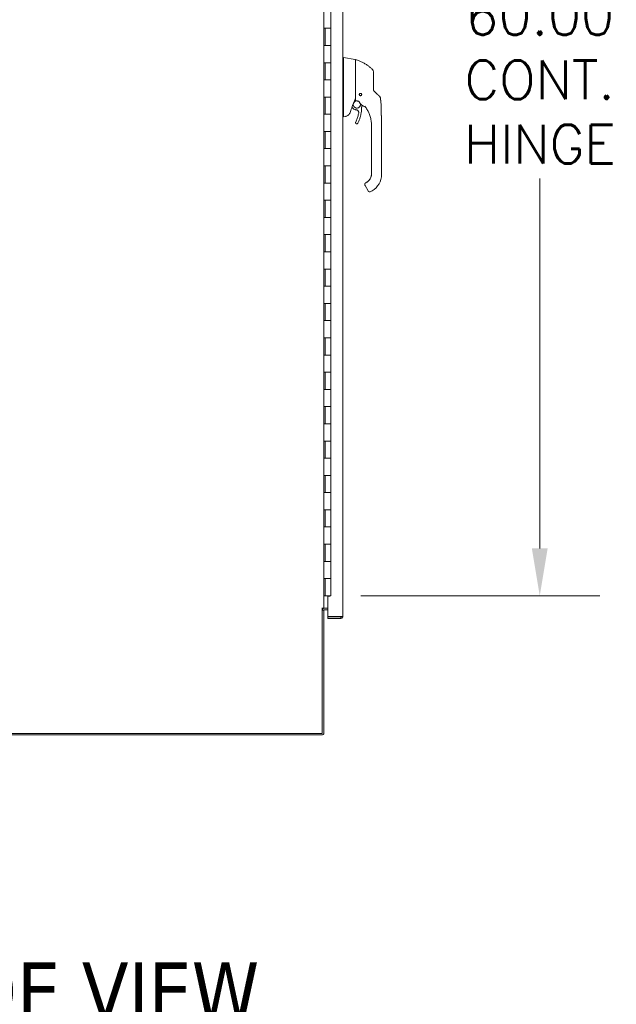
# Model space of a CAD drawing. Header units: inches. Extents: x 4 to 472, y 10 to 298.
# Tile 3 of 50: x 38 to 73, y 125 to 182. Entities that reach past the tile are written whole.
import ezdxf

# ---------------------------------------------------------------- set-up
doc = ezdxf.new("R2010")
doc.units = ezdxf.units.IN
doc.header["$LTSCALE"] = 28
doc.header["$MEASUREMENT"] = 0
for name, color, linetype, lineweight in [('Dimension (ANSI)', 7, 'Continuous', 5), ('Symbol (ANSI)', 7, 'Continuous', 5), ('Visible (ANSI)', 7, 'Continuous', 5)]:
    doc.layers.add(name, color=color, linetype=linetype, lineweight=lineweight)
doc.styles.add('ROMANS', font='romans.shx')
doc.styles.add('Text Style168', font='tahoma.ttf')
doc.dimstyles.new('Default (ANSI)', dxfattribs={"dimscale": 28, "dimtxt": 0.08, "dimasz": 0.098425, "dimexe": 0.125, "dimexo": 0.0625, "dimgap": 0.031496, "dimtad": 0, "dimtih": 1, "dimtoh": 1, "dimrnd": 1e-08, "dimzin": 0, "dimdsep": 46, "dimtxsty": 'ROMANS', "dimcen": 0.09, "dimdle": 0.393701, "dimclrd": 256, "dimclre": 256, "dimclrt": 256, "dimadec": 0, "dimazin": 0, "dimtfac": 1.25, "dimtofl": 0, "dimtmove": 0, "dimatfit": 3, "dimfxl": 0, "dimtolj": 1, "dimtzin": 0, "dimlwd": -1, "dimlwe": -1, "dimarcsym": 0})

# ---------------------------------------------------------------- blocks, each defined once
blk = doc.blocks.new('*D30')
at = {"layer": 'Defpoints', "color": 0}
for p in [(56.392, 208.57), (56.392, 148.57), (68.541, 148.57)]:
    blk.add_point(p, dxfattribs=at)
at = {"layer": 'Dimension (ANSI)'}
for p, q in [((58.142, 208.57), (72.041, 208.57)), ((68.541, 205.814), (68.541, 184.305)), ((68.541, 151.326), (68.541, 172.835)), ((58.142, 148.57), (72.041, 148.57))]:
    blk.add_line(p, q, dxfattribs=at)
for points in [[(68.081, 205.814), (69, 205.814), (68.541, 208.57)], [(68.081, 151.326), (69, 151.326), (68.541, 148.57)]]:
    blk.add_solid(points, dxfattribs=at)
at = {"layer": 'Dimension (ANSI)', "insert": (68.541, 178.57), "char_height": 2.24, "attachment_point": 5, "style": 'ROMANS'}
blk.add_mtext('\\A1;60.00\\PCONT.\\PHINGE', dxfattribs=at)

msp = doc.modelspace()

# ---------------------------------------------------------------- linework, layer by layer
at = {"layer": 'Visible (ANSI)'}
for p, q in [((57.0984, 209.7577), (57.0984, 147.3826)), ((55.9966, 209.2245), (55.9966, 147.8495)), ((56.3917, 181.57), (56.3917, 182.57)), ((55.9994, 180.57), (55.9994, 181.57)), ((55.9994, 181.57), (56.068, 181.57)), ((56.0617, 180.57), (56.0617, 181.57)), ((56.3917, 181.57), (56.068, 181.57)), ((56.068, 181.57), (56.3917, 181.57)), ((56.3917, 180.57), (56.3917, 181.57)), ((56.068, 180.57), (55.9994, 180.57)), ((56.068, 180.57), (56.3917, 180.57)), ((56.3917, 180.57), (56.068, 180.57)), ((56.3917, 179.57), (56.3917, 180.57)), ((57.0984, 179.8756), (57.1428, 179.8756)), ((57.143, 179.8756), (57.1428, 179.8756)), ((57.8105, 179.7579), (57.143, 179.8756)), ((55.9994, 178.57), (55.9994, 179.57)), ((55.9994, 179.57), (56.068, 179.57)), ((56.0617, 178.57), (56.0617, 179.57)), ((56.3917, 179.57), (56.068, 179.57)), ((56.068, 179.57), (56.3917, 179.57)), ((56.3917, 178.57), (56.3917, 179.57)), ((57.8267, 179.398), (57.8267, 179.7385)), ((57.143, 179.1777), (57.143, 178.1137)), ((56.068, 178.57), (55.9994, 178.57)), ((56.068, 178.57), (56.3917, 178.57)), ((56.3917, 178.57), (56.068, 178.57)), ((56.3917, 177.57), (56.3917, 178.57)), ((55.9994, 176.57), (55.9994, 177.57)), ((55.9994, 177.57), (56.068, 177.57)), ((56.0617, 176.57), (56.0617, 177.57)), ((56.3917, 177.57), (56.068, 177.57)), ((56.068, 177.57), (56.3917, 177.57)), ((56.3917, 176.57), (56.3917, 177.57)), ((57.143, 177.8831), (57.143, 176.4787)), ((57.6283, 176.9839), (57.6698, 176.9345)), ((58.2301, 177.228), (58.2301, 177.228)), ((56.068, 176.57), (55.9994, 176.57)), ((56.068, 176.57), (56.3917, 176.57)), ((56.3917, 176.57), (56.068, 176.57)), ((56.3917, 175.57), (56.3917, 176.57)), ((57.0984, 176.4268), (57.142, 176.4268)), ((57.142, 176.4268), (57.143, 176.4268)), ((57.2562, 176.4467), (57.143, 176.4268)), ((57.835, 176.0855), (57.835, 176.0858)), ((58.7568, 175.9068), (58.7568, 175.9667)), ((58.7568, 175.9068), (58.7568, 175.2965)), ((59.3473, 175.0406), (59.3473, 175.9667)), ((55.9994, 174.57), (55.9994, 175.57)), ((55.9994, 175.57), (56.068, 175.57)), ((56.0617, 174.57), (56.0617, 175.57)), ((56.3917, 175.57), (56.068, 175.57)), ((56.068, 175.57), (56.3917, 175.57)), ((56.3917, 174.57), (56.3917, 175.57)), ((58.7568, 175.1981), (58.7568, 175.2965)), ((58.7568, 175.1981), (58.7568, 175.0406)), ((58.7568, 175.0406), (58.7568, 174.5879)), ((59.3473, 175.0406), (59.3473, 173.0721)), ((56.068, 174.57), (55.9994, 174.57)), ((56.068, 174.57), (56.3917, 174.57)), ((56.3917, 174.57), (56.068, 174.57)), ((56.3917, 173.57), (56.3917, 174.57)), ((58.7568, 174.5879), (58.7568, 174.4894)), ((58.7568, 174.4894), (58.7568, 173.8792)), ((55.9994, 172.57), (55.9994, 173.57)), ((55.9994, 173.57), (56.068, 173.57)), ((56.0617, 172.57), (56.0617, 173.57)), ((56.3917, 173.57), (56.068, 173.57)), ((56.068, 173.57), (56.3917, 173.57)), ((56.3917, 172.57), (56.3917, 173.57)), ((58.7568, 173.8792), (58.7568, 173.7808)), ((58.7568, 173.7808), (58.7568, 173.1705)), ((58.7568, 173.1705), (58.7568, 173.0721)), ((56.068, 172.57), (55.9994, 172.57)), ((56.068, 172.57), (56.3917, 172.57)), ((56.3917, 172.57), (56.068, 172.57)), ((56.3917, 171.57), (56.3917, 172.57)), ((58.3736, 172.488), (58.3736, 172.4879)), ((58.3736, 172.4875), (58.3736, 172.4876)), ((58.3736, 172.4872), (58.3736, 172.4872)), ((58.3894, 172.4281), (58.5666, 172.1212)), ((58.5008, 172.6296), (58.4326, 172.5902)), ((58.5162, 172.6381), (58.4327, 172.5899)), ((58.4327, 172.5902), (58.5008, 172.6296)), ((58.5008, 172.6296), (58.4327, 172.5902)), ((58.5008, 172.6289), (58.4327, 172.5895)), ((58.4327, 172.5895), (58.5008, 172.6289)), ((58.4327, 172.5895), (58.5008, 172.6289)), ((58.4327, 172.5902), (58.4327, 172.5902)), ((58.4327, 172.5895), (58.4327, 172.5895)), ((58.5008, 172.6296), (58.5008, 172.6296)), ((58.5008, 172.6289), (58.5008, 172.6289)), ((58.7961, 172.1174), (58.6938, 172.0584)), ((55.9994, 170.57), (55.9994, 171.57)), ((55.9994, 171.57), (56.068, 171.57)), ((56.0617, 170.57), (56.0617, 171.57)), ((56.3917, 171.57), (56.068, 171.57)), ((56.068, 171.57), (56.3917, 171.57)), ((56.3917, 170.57), (56.3917, 171.57)), ((56.068, 170.57), (55.9994, 170.57)), ((56.068, 170.57), (56.3917, 170.57)), ((56.3917, 170.57), (56.068, 170.57)), ((56.3917, 169.57), (56.3917, 170.57)), ((55.9994, 168.57), (55.9994, 169.57)), ((55.9994, 169.57), (56.068, 169.57)), ((56.0617, 168.57), (56.0617, 169.57)), ((56.3917, 169.57), (56.068, 169.57)), ((56.068, 169.57), (56.3917, 169.57)), ((56.3917, 168.57), (56.3917, 169.57)), ((56.068, 168.57), (55.9994, 168.57)), ((56.068, 168.57), (56.3917, 168.57)), ((56.3917, 168.57), (56.068, 168.57)), ((56.3917, 167.57), (56.3917, 168.57)), ((55.9994, 166.57), (55.9994, 167.57)), ((55.9994, 167.57), (56.068, 167.57)), ((56.0617, 166.57), (56.0617, 167.57)), ((56.3917, 167.57), (56.068, 167.57)), ((56.068, 167.57), (56.3917, 167.57)), ((56.3917, 166.57), (56.3917, 167.57)), ((56.068, 166.57), (55.9994, 166.57)), ((56.068, 166.57), (56.3917, 166.57)), ((56.3917, 166.57), (56.068, 166.57)), ((56.3917, 165.57), (56.3917, 166.57)), ((55.9994, 164.57), (55.9994, 165.57)), ((55.9994, 165.57), (56.068, 165.57)), ((56.0617, 164.57), (56.0617, 165.57)), ((56.3917, 165.57), (56.068, 165.57)), ((56.068, 165.57), (56.3917, 165.57)), ((56.3917, 164.57), (56.3917, 165.57)), ((56.068, 164.57), (55.9994, 164.57)), ((56.068, 164.57), (56.3917, 164.57)), ((56.3917, 164.57), (56.068, 164.57)), ((56.3917, 163.57), (56.3917, 164.57)), ((55.9994, 162.57), (55.9994, 163.57)), ((55.9994, 163.57), (56.068, 163.57)), ((56.0617, 162.57), (56.0617, 163.57)), ((56.3917, 163.57), (56.068, 163.57)), ((56.068, 163.57), (56.3917, 163.57)), ((56.3917, 162.57), (56.3917, 163.57)), ((56.068, 162.57), (55.9994, 162.57)), ((56.068, 162.57), (56.3917, 162.57)), ((56.3917, 162.57), (56.068, 162.57)), ((56.3917, 161.57), (56.3917, 162.57)), ((55.9994, 160.57), (55.9994, 161.57)), ((55.9994, 161.57), (56.068, 161.57)), ((56.0617, 160.57), (56.0617, 161.57)), ((56.3917, 161.57), (56.068, 161.57)), ((56.068, 161.57), (56.3917, 161.57)), ((56.3917, 160.57), (56.3917, 161.57)), ((56.068, 160.57), (55.9994, 160.57)), ((56.068, 160.57), (56.3917, 160.57)), ((56.3917, 160.57), (56.068, 160.57)), ((56.3917, 159.57), (56.3917, 160.57)), ((55.9994, 158.57), (55.9994, 159.57)), ((55.9994, 159.57), (56.068, 159.57)), ((56.0617, 158.57), (56.0617, 159.57)), ((56.3917, 159.57), (56.068, 159.57)), ((56.068, 159.57), (56.3917, 159.57)), ((56.3917, 158.57), (56.3917, 159.57)), ((56.068, 158.57), (55.9994, 158.57)), ((56.068, 158.57), (56.3917, 158.57)), ((56.3917, 158.57), (56.068, 158.57)), ((56.3917, 157.57), (56.3917, 158.57)), ((55.9994, 156.57), (55.9994, 157.57)), ((55.9994, 157.57), (56.068, 157.57)), ((56.0617, 156.57), (56.0617, 157.57)), ((56.3917, 157.57), (56.068, 157.57)), ((56.068, 157.57), (56.3917, 157.57)), ((56.3917, 156.57), (56.3917, 157.57)), ((56.068, 156.57), (55.9994, 156.57)), ((56.068, 156.57), (56.3917, 156.57)), ((56.3917, 156.57), (56.068, 156.57)), ((56.3917, 155.57), (56.3917, 156.57)), ((55.9994, 154.57), (55.9994, 155.57)), ((55.9994, 155.57), (56.068, 155.57)), ((56.0617, 154.57), (56.0617, 155.57)), ((56.3917, 155.57), (56.068, 155.57)), ((56.068, 155.57), (56.3917, 155.57)), ((56.3917, 154.57), (56.3917, 155.57)), ((56.068, 154.57), (55.9994, 154.57)), ((56.068, 154.57), (56.3917, 154.57)), ((56.3917, 154.57), (56.068, 154.57)), ((56.3917, 153.57), (56.3917, 154.57)), ((55.9994, 152.57), (55.9994, 153.57)), ((55.9994, 153.57), (56.068, 153.57)), ((56.0617, 152.57), (56.0617, 153.57)), ((56.3917, 153.57), (56.068, 153.57)), ((56.068, 153.57), (56.3917, 153.57)), ((56.3917, 152.57), (56.3917, 153.57)), ((56.068, 152.57), (55.9994, 152.57)), ((56.068, 152.57), (56.3917, 152.57)), ((56.3917, 152.57), (56.068, 152.57)), ((56.3917, 151.57), (56.3917, 152.57)), ((55.9994, 150.57), (55.9994, 151.57)), ((55.9994, 151.57), (56.068, 151.57)), ((56.0617, 150.57), (56.0617, 151.57)), ((56.3917, 151.57), (56.068, 151.57)), ((56.068, 151.57), (56.3917, 151.57)), ((56.3917, 150.57), (56.3917, 151.57)), ((56.068, 150.57), (55.9994, 150.57)), ((56.068, 150.57), (56.3917, 150.57)), ((56.3917, 150.57), (56.068, 150.57)), ((56.3917, 149.57), (56.3917, 150.57)), ((55.9994, 148.57), (55.9994, 149.57)), ((55.9994, 149.57), (56.068, 149.57)), ((56.0617, 148.57), (56.0617, 149.57)), ((56.3917, 149.57), (56.068, 149.57)), ((56.068, 149.57), (56.3917, 149.57)), ((56.3917, 148.57), (56.3917, 149.57)), ((55.9966, 148.57), (55.9994, 148.57)), ((56.0617, 148.57), (55.9994, 148.57)), ((56.3917, 148.57), (56.0617, 148.57)), ((56.3484, 148.5545), (56.2234, 148.5545)), ((56.2234, 147.3624), (56.2234, 148.5545)), ((56.3484, 148.57), (56.3484, 148.5545)), ((55.8714, 147.8495), (55.8716, 147.8495)), ((55.8714, 147.8493), (55.8714, 147.8495)), ((55.9029, 147.8493), (55.8714, 147.8493)), ((55.8716, 147.8495), (55.9966, 147.8495)), ((55.9029, 147.8493), (55.9029, 140.5682)), ((56.0278, 147.8495), (55.9966, 147.8495)), ((56.2234, 147.8495), (56.0278, 147.8495)), ((56.2234, 147.7558), (56.0278, 147.7558)), ((55.9966, 147.7245), (55.9029, 147.7245)), ((55.9966, 140.5994), (55.9966, 147.7245)), ((56.9734, 147.3624), (56.2234, 147.3624)), ((56.9734, 147.3513), (56.2234, 147.3513)), ((56.2234, 147.3513), (56.2234, 147.2576)), ((56.2234, 147.2576), (56.9734, 147.2576)), ((56.9734, 147.3513), (56.9734, 147.2576)), ((55.9029, 140.5682), (19.9653, 140.5682)), ((55.8716, 140.4745), (19.9653, 140.4745))]:
    msp.add_line(p, q, dxfattribs=at)
msp.add_circle((58.122, 177.7174), 0.061, dxfattribs=at)
for centre, radius, start, end in [((57.8071, 179.7385), 0.0197, 0.00006, 80.00001), ((57.8385, 179.7328), 0.0118, 73.0732, 179.99998), ((57.0141, 179.1777), 0.129, 0.01037, 3.51015), ((58.6732, 179.0425), 0.1969, 359.99997, 45.47278), ((58.122, 177.7174), 0.0689, 180.08663, 359.90795), ((58.122, 177.7186), 0.061, 180.56492, 359.43508), ((58.122, 177.7183), 0.061, 180.42604, 359.57396), ((58.122, 177.718), 0.061, 180.2801, 359.7199), ((72.388, 171.4844), 15.748, 159.74434, 160.82859), ((58.0287, 177.2915), 0.0201, 23.66834, 56.81565), ((58.5519, 177.5209), 0.5512, 203.66848, 254.63979), ((58.4005, 176.97), 0.0201, 44.47562, 74.6398), ((58.6545, 172.1266), 0.0787, 210.00002, 300.00002), ((56.0278, 147.7245), 0.1249, 90, 180), ((56.0278, 147.7245), 0.0312, 90, 180), ((55.8716, 140.5994), 0.125, 270, 0)]:
    msp.add_arc(centre, radius, start, end, dxfattribs=at)
for centre, major_axis, ratio, start_param, end_param in [((59.1355, 178.0786), (-0.2377, -0.1397), 0.8326746, 0.1984379, 0.2341508), ((59.0889, 177.4753), (-0.0314, 0.1943), 0.9999984, 4.712389, 5.3634248), ((59.0889, 177.4746), (0.1958, 0.0203), 0.9999934, 0, 0.5297275), ((59.4869, 176.775), (-1.4398, 0.5246), 0.0011887, 0.0004265, 0.0011341), ((58.0404, 177.2864), (0.0081, 0.0184), 0.9571386, 6.2831848, 6.2867931), ((58.358, 177.0237), (0.0155, 0.0128), 0.7633201, 6.2825394, 6.2831869), ((58.5519, 177.5212), (0.5314, -0.1463), 0.9999993, 4.712389, 4.7123951), ((57.9633, 177.5839), (0.4425, -0.5946), 0.000761, 6.2822115, 6.2842075), ((56.6896, 176.4268), (0.4534, 0.0534), 0.1629425, 6.1951839, 6.264012), ((58.2449, 173.0728), (0.5118, 0), 0.9999992, 5.2359878, 6.2831853), ((58.2449, 173.0721), (1.1024, 0), 0.9999992, 5.2359878, 6.2831853), ((58.4576, 172.4675), (-0.0682, -0.0394), 0.0011029, 6.2825485, 6.2831853)]:
    msp.add_ellipse(centre, major_axis=major_axis, ratio=ratio, start_param=start_param, end_param=end_param, dxfattribs=at)
for points, knots in [([(57.1428, 179.8756), (57.14, 179.8756), (57.1379, 179.871), (57.1342, 179.8506), (57.1329, 179.8327), (57.1305, 179.775), (57.13, 179.7299), (57.13, 179.6197), (57.1305, 179.5558), (57.1329, 179.4342), (57.1342, 179.3803), (57.1379, 179.2789), (57.14, 179.2321), (57.1428, 179.1856)], [-2.7434722, -2.7434722, -2.7434722, -2.7434722, -2.3881903, -2.3881903, -1.9605506, -1.9605506, -1.3719512, -1.3719512, -0.783309, -0.783309, -0.3554091, -0.3554091, 0, 0, 0, 0]), ([(57.8267, 179.398), (57.8267, 179.3859), (57.8267, 179.3738), (57.8267, 179.3621), (57.8267, 179.3445), (57.8267, 179.3275), (57.8267, 179.3112), (57.8267, 179.2949), (57.8267, 179.2793), (57.8267, 179.2644), (57.8267, 179.2494), (57.8267, 179.2351), (57.8267, 179.2214), (57.8267, 179.2078), (57.8267, 179.1947), (57.8267, 179.1822), (57.8267, 179.1697), (57.8267, 179.1577), (57.8267, 179.1463), (57.8267, 179.1348), (57.8267, 179.1239), (57.8267, 179.1134), (57.8267, 179.103), (57.8267, 179.093), (57.8267, 179.0835), (57.8267, 179.0739), (57.8267, 179.0649), (57.8267, 179.0562), (57.8267, 179.0475), (57.8267, 179.0393), (57.8267, 179.0315)], [0.73879691, 0.73879691, 0.73879691, 0.73879691, 0.75675676, 0.75675676, 0.75675676, 0.78378378, 0.78378378, 0.78378378, 0.81081081, 0.81081081, 0.81081081, 0.83783784, 0.83783784, 0.83783784, 0.86486486, 0.86486486, 0.86486486, 0.89189189, 0.89189189, 0.89189189, 0.91891892, 0.91891892, 0.91891892, 0.94594595, 0.94594595, 0.94594595, 0.97297297, 0.97297297, 0.97297297, 1, 1, 1, 1]), ([(58.8112, 179.1829), (58.7714, 179.2221), (58.7288, 179.2607), (58.6838, 179.2981), (58.6387, 179.3356), (58.5911, 179.372), (58.541, 179.4072), (58.4908, 179.4424), (58.438, 179.4764), (58.3828, 179.5087), (58.3275, 179.5411), (58.2698, 179.5719), (58.2122, 179.5997), (58.1545, 179.6276), (58.0971, 179.6527), (58.0359, 179.6767), (57.9747, 179.7008), (57.9096, 179.7236), (57.842, 179.7441)], [0, 0, 0, 0, 0.1666667, 0.1666667, 0.1666667, 0.3333333, 0.3333333, 0.3333333, 0.5, 0.5, 0.5, 0.6666667, 0.6666667, 0.6666667, 0.8333333, 0.8333333, 0.8333333, 1, 1, 1, 1]), ([(57.8267, 179.0315), (57.8267, 178.9465), (57.8267, 178.8648), (57.8267, 178.7854), (57.8267, 178.7061), (57.8267, 178.6292), (57.8267, 178.5568), (57.8267, 178.4845), (57.8267, 178.4167), (57.8267, 178.3461), (57.8267, 178.2754), (57.8267, 178.2018), (57.8267, 178.1278)], [0, 0, 0, 0, 0.25, 0.25, 0.25, 0.5, 0.5, 0.5, 0.75, 0.75, 0.75, 1, 1, 1, 1]), ([(58.87, 178.4279), (58.87, 178.4368), (58.87, 178.4462), (58.87, 178.4561), (58.87, 178.4659), (58.87, 178.4763), (58.87, 178.4871), (58.87, 178.4979), (58.87, 178.5092), (58.87, 178.521), (58.87, 178.5328), (58.87, 178.5451), (58.87, 178.5579), (58.87, 178.5707), (58.87, 178.5841), (58.87, 178.598), (58.87, 178.6119), (58.87, 178.6263), (58.87, 178.6413), (58.87, 178.6562), (58.87, 178.6718), (58.87, 178.6879), (58.87, 178.704), (58.87, 178.7208), (58.87, 178.738), (58.87, 178.7552), (58.87, 178.773), (58.87, 178.7911), (58.87, 178.8093), (58.87, 178.828), (58.87, 178.8457), (58.87, 178.8634), (58.87, 178.8802), (58.87, 178.8953), (58.87, 178.9105), (58.87, 178.9239), (58.87, 178.936), (58.87, 178.948), (58.87, 178.9585), (58.87, 178.9678), (58.87, 178.9771), (58.87, 178.9851), (58.87, 178.9922), (58.87, 178.9992), (58.87, 179.0052), (58.87, 179.0104), (58.87, 179.0156), (58.87, 179.0199), (58.87, 179.0236), (58.87, 179.0272), (58.87, 179.0302), (58.87, 179.0326), (58.87, 179.035), (58.87, 179.0368), (58.87, 179.0382), (58.87, 179.0396), (58.87, 179.0406), (58.87, 179.0412), (58.87, 179.0418), (58.87, 179.0421), (58.87, 179.0421)], [0, 0, 0, 0, 0.05, 0.05, 0.05, 0.1, 0.1, 0.1, 0.15, 0.15, 0.15, 0.2, 0.2, 0.2, 0.25, 0.25, 0.25, 0.3, 0.3, 0.3, 0.35, 0.35, 0.35, 0.4, 0.4, 0.4, 0.45, 0.45, 0.45, 0.5, 0.5, 0.5, 0.55, 0.55, 0.55, 0.6, 0.6, 0.6, 0.65, 0.65, 0.65, 0.7, 0.7, 0.7, 0.75, 0.75, 0.75, 0.8, 0.8, 0.8, 0.85, 0.85, 0.85, 0.9, 0.9, 0.9, 0.95, 0.95, 0.95, 1, 1, 1, 1]), ([(57.143, 178.1123), (57.1426, 178.0736), (57.1424, 178.035), (57.1424, 177.9585), (57.1426, 177.9209), (57.143, 177.8844)], [-0.58964336, -0.58964336, -0.58964336, -0.58964336, -0.29484392, -0.29484392, 0, 0, 0, 0]), ([(57.8267, 178.1278), (57.8267, 178.1179), (57.8267, 178.1078), (57.8267, 178.0973), (57.8267, 178.0868), (57.8267, 178.0758), (57.8267, 178.0651), (57.8267, 178.0544), (57.8267, 178.0439), (57.8267, 178.0335), (57.8267, 178.0231), (57.8267, 178.0128), (57.8267, 178.0026), (57.8267, 177.9924), (57.8267, 177.9823), (57.8267, 177.9724), (57.8267, 177.9626), (57.8267, 177.9529), (57.8267, 177.9429), (57.8267, 177.933), (57.8267, 177.9228), (57.8267, 177.9121), (57.8267, 177.9014), (57.8267, 177.8901), (57.8267, 177.8787), (57.8267, 177.8674), (57.8267, 177.8558), (57.8267, 177.8441), (57.8267, 177.8324), (57.8267, 177.8206), (57.8267, 177.8086), (57.8267, 177.7967), (57.8267, 177.7846), (57.8267, 177.7724), (57.8267, 177.7603), (57.8267, 177.7481), (57.8267, 177.7359), (57.8267, 177.7237), (57.8267, 177.7115), (57.8267, 177.6992), (57.8267, 177.6869), (57.8267, 177.6744), (57.8267, 177.6627), (57.8267, 177.6511), (57.8267, 177.6403), (57.8267, 177.6304), (57.8267, 177.6205), (57.8267, 177.6116), (57.8267, 177.6033), (57.8267, 177.595), (57.8267, 177.5873), (57.8267, 177.5801), (57.8267, 177.5728), (57.8267, 177.5659), (57.8267, 177.5593), (57.8267, 177.5526), (57.8267, 177.5461), (57.8267, 177.5397), (57.8267, 177.5333), (57.8267, 177.5271), (57.8267, 177.5209), (57.8267, 177.5147), (57.8267, 177.5086), (57.8267, 177.5025), (57.8267, 177.4964), (57.8267, 177.4904), (57.8267, 177.4844), (57.8267, 177.4784), (57.8267, 177.4726), (57.8267, 177.4673), (57.8267, 177.462), (57.8267, 177.4572), (57.8267, 177.4528), (57.8267, 177.4484), (57.8267, 177.4445), (57.8267, 177.441), (57.8267, 177.4374), (57.8267, 177.4342), (57.8267, 177.4312), (57.8267, 177.4283), (57.8267, 177.4256), (57.8267, 177.4231), (57.8267, 177.4207), (57.8267, 177.4185), (57.8267, 177.4164), (57.8267, 177.4144), (57.8267, 177.4125), (57.8267, 177.4108), (57.8267, 177.409), (57.8267, 177.4074), (57.8267, 177.4058), (57.8267, 177.4043), (57.8267, 177.4028), (57.8267, 177.4014), (57.8267, 177.4), (57.8267, 177.3986), (57.8267, 177.3973), (57.8267, 177.3959), (57.8267, 177.3946), (57.8267, 177.3932), (57.8267, 177.3919), (57.8267, 177.3905), (57.8267, 177.3892), (57.8267, 177.3879), (57.8267, 177.3867), (57.8267, 177.3856), (57.8267, 177.3845), (57.8267, 177.3836), (57.8267, 177.3827), (57.8267, 177.3819), (57.8267, 177.3811), (57.8267, 177.3805), (57.8267, 177.3798), (57.8267, 177.3792), (57.8267, 177.3786), (57.8267, 177.3781), (57.8267, 177.3776), (57.8267, 177.3771), (57.8267, 177.3767), (57.8267, 177.3763), (57.8267, 177.3759), (57.8267, 177.3756), (57.8267, 177.3752), (57.8267, 177.375), (57.8267, 177.3747), (57.8267, 177.3744), (57.8267, 177.3742), (57.8267, 177.3739), (57.8267, 177.3737), (57.8267, 177.3735), (57.8267, 177.3734), (57.8267, 177.3732), (57.8267, 177.373), (57.8267, 177.3729), (57.8267, 177.3728), (57.8267, 177.3727), (57.8267, 177.3726), (57.8267, 177.3725), (57.8267, 177.3724), (57.8267, 177.3723), (57.8267, 177.3722), (57.8267, 177.3722), (57.8267, 177.3721), (57.8267, 177.3721), (57.8267, 177.372), (57.8267, 177.372), (57.8267, 177.372), (57.8267, 177.372), (57.8267, 177.3719), (57.8267, 177.3719), (57.8267, 177.3719)], [0, 0, 0, 0, 0.02, 0.02, 0.02, 0.04, 0.04, 0.04, 0.06, 0.06, 0.06, 0.08, 0.08, 0.08, 0.1, 0.1, 0.1, 0.12, 0.12, 0.12, 0.14, 0.14, 0.14, 0.16, 0.16, 0.16, 0.18, 0.18, 0.18, 0.2, 0.2, 0.2, 0.22, 0.22, 0.22, 0.24, 0.24, 0.24, 0.26, 0.26, 0.26, 0.28, 0.28, 0.28, 0.3, 0.3, 0.3, 0.32, 0.32, 0.32, 0.34, 0.34, 0.34, 0.36, 0.36, 0.36, 0.38, 0.38, 0.38, 0.4, 0.4, 0.4, 0.42, 0.42, 0.42, 0.44, 0.44, 0.44, 0.46, 0.46, 0.46, 0.48, 0.48, 0.48, 0.5, 0.5, 0.5, 0.52, 0.52, 0.52, 0.54, 0.54, 0.54, 0.56, 0.56, 0.56, 0.58, 0.58, 0.58, 0.6, 0.6, 0.6, 0.62, 0.62, 0.62, 0.64, 0.64, 0.64, 0.66, 0.66, 0.66, 0.68, 0.68, 0.68, 0.7, 0.7, 0.7, 0.72, 0.72, 0.72, 0.74, 0.74, 0.74, 0.76, 0.76, 0.76, 0.78, 0.78, 0.78, 0.8, 0.8, 0.8, 0.82, 0.82, 0.82, 0.84, 0.84, 0.84, 0.86, 0.86, 0.86, 0.88, 0.88, 0.88, 0.9, 0.9, 0.9, 0.92, 0.92, 0.92, 0.94, 0.94, 0.94, 0.96, 0.96, 0.96, 0.98, 0.98, 0.98, 1, 1, 1, 1]), ([(58.87, 178.0381), (58.87, 178.0789), (58.87, 178.1205), (58.87, 178.163), (58.87, 178.2055), (58.87, 178.2489), (58.87, 178.293), (58.87, 178.3372), (58.87, 178.3821), (58.87, 178.4279)], [0, 0, 0, 0, 0.33333333, 0.33333333, 0.33333333, 0.66666667, 0.66666667, 0.66666667, 1, 1, 1, 1]), ([(57.826, 178.0402), (57.8254, 178.0421), (57.8245, 178.0438), (57.8231, 178.0454), (57.8217, 178.0469), (57.8199, 178.0483), (57.8178, 178.0497), (57.8156, 178.051), (57.8131, 178.0523), (57.8105, 178.0536)], [0, 0, 0, 0, 0.3333333, 0.3333333, 0.3333333, 0.6666667, 0.6666667, 0.6666667, 1, 1, 1, 1]), ([(57.826, 178.0402), (57.8263, 178.0391), (57.8265, 178.0371), (57.8267, 178.0325), (57.8267, 178.03), (57.8267, 178.0277)], [-0.039762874, -0.039762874, -0.039762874, -0.039762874, -0.019191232, -0.019191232, 0, 0, 0, 0]), ([(58.122, 177.6483), (58.1168, 177.6483), (58.1116, 177.6489), (58.1014, 177.6512), (58.0964, 177.653), (58.0843, 177.6589), (58.0778, 177.6638), (58.066, 177.6761), (58.0612, 177.6836), (58.0554, 177.6983), (58.0538, 177.7053), (58.0528, 177.719), (58.0533, 177.7257), (58.0564, 177.7395), (58.0593, 177.7466), (58.068, 177.7608), (58.0742, 177.7676), (58.0876, 177.7772), (58.094, 177.7805), (58.1077, 177.7849), (58.1148, 177.786), (58.122, 177.786)], [-0.57392807, -0.57392807, -0.57392807, -0.57392807, -0.53381403, -0.53381403, -0.49391427, -0.49391427, -0.43075969, -0.43075969, -0.35976568, -0.35976568, -0.30059841, -0.30059841, -0.24545309, -0.24545309, -0.18315135, -0.18315135, -0.11040726, -0.11040726, -0.05467869, -0.05467869, -0.000001, -0.000001, -0.000001, -0.000001]), ([(58.122, 177.786), (58.1273, 177.786), (58.1326, 177.7854), (58.143, 177.783), (58.1481, 177.7811), (58.1608, 177.7748), (58.1677, 177.7694), (58.1793, 177.7564), (58.1837, 177.749), (58.1894, 177.7336), (58.1908, 177.7259), (58.191, 177.7105), (58.1899, 177.703), (58.1851, 177.6883), (58.1814, 177.6814), (58.1715, 177.6684), (58.1651, 177.6627), (58.1524, 177.655), (58.1466, 177.6525), (58.1345, 177.6492), (58.1283, 177.6483), (58.122, 177.6483)], [-0.56928744, -0.56928744, -0.56928744, -0.56928744, -0.52888577, -0.52888577, -0.48768411, -0.48768411, -0.42024216, -0.42024216, -0.35307171, -0.35307171, -0.29129274, -0.29129274, -0.2304014, -0.2304014, -0.16717789, -0.16717789, -0.09852884, -0.09852884, -0.04859211, -0.04859211, -0.000001, -0.000001, -0.000001, -0.000001]), ([(58.87, 178.0396), (58.87, 178.031), (58.8706, 178.0229), (58.8715, 178.0153), (58.8725, 178.0077), (58.8738, 178.0007), (58.8754, 177.9941), (58.8769, 177.9876), (58.8787, 177.9815), (58.8806, 177.9759), (58.8826, 177.9702), (58.8846, 177.965), (58.8867, 177.9602), (58.8889, 177.9554), (58.891, 177.951), (58.8932, 177.9469), (58.8954, 177.9428), (58.8976, 177.939), (58.8998, 177.9355), (58.902, 177.9319), (58.9042, 177.9287), (58.9063, 177.9256), (58.9085, 177.9226), (58.9106, 177.9197), (58.9128, 177.9171), (58.9149, 177.9144), (58.917, 177.9119), (58.9191, 177.9095), (58.9212, 177.9071), (58.9233, 177.9048), (58.9254, 177.9026)], [0.00000004, 0.00000004, 0.00000004, 0.00000004, 0.1, 0.1, 0.1, 0.2, 0.2, 0.2, 0.3, 0.3, 0.3, 0.4, 0.4, 0.4, 0.5, 0.5, 0.5, 0.6, 0.6, 0.6, 0.7, 0.7, 0.7, 0.8, 0.8, 0.8, 0.9, 0.9, 0.9, 1, 1, 1, 1]), ([(59.0727, 177.7624), (59.0784, 177.7569), (59.0847, 177.751), (59.0915, 177.7445), (59.0984, 177.7379), (59.106, 177.7307), (59.1134, 177.7236), (59.1209, 177.7166), (59.1282, 177.7096), (59.135, 177.7031), (59.1418, 177.6967), (59.148, 177.6908), (59.1538, 177.6853), (59.1596, 177.6798), (59.1648, 177.6748), (59.1696, 177.6702), (59.1745, 177.6656), (59.1788, 177.6615), (59.1828, 177.6577), (59.1868, 177.6539), (59.1904, 177.6504), (59.1937, 177.6473), (59.197, 177.6442), (59.1999, 177.6414), (59.2025, 177.639), (59.2051, 177.6365), (59.2074, 177.6343), (59.2094, 177.6324), (59.2114, 177.6304), (59.2132, 177.6288), (59.2147, 177.6273), (59.2162, 177.6259), (59.2175, 177.6246), (59.2186, 177.6236), (59.2198, 177.6225), (59.2207, 177.6216), (59.2214, 177.6209), (59.2222, 177.6202), (59.2228, 177.6196), (59.2232, 177.6192), (59.2237, 177.6188), (59.224, 177.6185), (59.2242, 177.6183), (59.2244, 177.6181), (59.2245, 177.618), (59.2245, 177.618)], [0.00000004, 0.00000004, 0.00000004, 0.00000004, 0.06666667, 0.06666667, 0.06666667, 0.13333333, 0.13333333, 0.13333333, 0.2, 0.2, 0.2, 0.26666667, 0.26666667, 0.26666667, 0.33333333, 0.33333333, 0.33333333, 0.4, 0.4, 0.4, 0.46666667, 0.46666667, 0.46666667, 0.53333333, 0.53333333, 0.53333333, 0.6, 0.6, 0.6, 0.66666667, 0.66666667, 0.66666667, 0.73333333, 0.73333333, 0.73333333, 0.8, 0.8, 0.8, 0.86666667, 0.86666667, 0.86666667, 0.93333333, 0.93333333, 0.93333333, 1, 1, 1, 1]), ([(59.2655, 177.5619), (59.2655, 177.5619), (59.2656, 177.5619), (59.2661, 177.5608), (59.2677, 177.5577), (59.2714, 177.5488), (59.2727, 177.5457), (59.276, 177.5366), (59.2782, 177.5297), (59.2821, 177.5138), (59.2838, 177.5046), (59.2847, 177.4952)], [0.30539867, 0.30539867, 0.30539867, 0.30539867, 0.32826155, 0.32826155, 0.44781005, 0.44781005, 0.49541217, 0.49541217, 0.56786727, 0.56786727, 0.64600989, 0.64600989, 0.64600989, 0.64600989]), ([(57.6147, 176.9471), (57.6148, 176.9468), (57.6149, 176.9464), (57.6151, 176.9446), (57.6152, 176.9432), (57.6149, 176.94), (57.6145, 176.9382), (57.6139, 176.9366)], [0.020894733, 0.020894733, 0.020894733, 0.020894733, 0.023788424, 0.023788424, 0.034584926, 0.034584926, 0.048126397, 0.048126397, 0.048126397, 0.048126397]), ([(57.8788, 176.8237), (57.8627, 176.8254), (57.8468, 176.8283), (57.8155, 176.8365), (57.8002, 176.8418), (57.7705, 176.8547), (57.7562, 176.8622), (57.7289, 176.8795), (57.7159, 176.8892), (57.6915, 176.9105), (57.6802, 176.9221), (57.6698, 176.9345)], [4.46606988, 4.46606988, 4.46606988, 4.46606988, 4.62005346, 4.62005346, 4.77403703, 4.77403703, 4.92802061, 4.92802061, 5.08200418, 5.08200418, 5.23598776, 5.23598776, 5.23598776, 5.23598776]), ([(57.7042, 177.137), (57.7042, 177.1591), (57.7078, 177.1811), (57.7217, 177.223), (57.732, 177.2428), (57.7583, 177.2782), (57.7743, 177.2937), (57.8105, 177.319), (57.8306, 177.3287), (57.8728, 177.3414), (57.8949, 177.3443), (57.9259, 177.3434), (57.9347, 177.3426), (57.9435, 177.3412)], [5.9346961, 5.9346961, 5.9346961, 5.9346961, 6.2546961, 6.2546961, 6.5746962, 6.5746962, 6.8946962, 6.8946962, 7.2146962, 7.2146962, 7.5346961, 7.5346961, 7.6638354, 7.6638354, 7.6638354, 7.6638354]), ([(58.1176, 177.137), (58.1176, 177.1151), (58.1141, 177.0931), (58.1002, 177.0513), (58.0899, 177.0315), (58.0636, 176.9962), (58.0475, 176.9806), (58.0114, 176.9553), (57.9913, 176.9456), (57.9491, 176.933), (57.9269, 176.93), (57.8829, 176.9313), (57.8609, 176.9355), (57.8195, 176.9506), (57.8, 176.9615), (57.7654, 176.9889), (57.7503, 177.0053), (57.7261, 177.0422), (57.717, 177.0625), (57.7066, 177.1012), (57.7043, 177.1191), (57.7042, 177.137)], [2.7943163, 2.7943163, 2.7943163, 2.7943163, 3.1131035, 3.1131035, 3.4331035, 3.4331035, 3.7531035, 3.7531035, 4.0731035, 4.0731035, 4.3931035, 4.3931035, 4.7131034, 4.7131034, 5.0331034, 5.0331034, 5.3531034, 5.3531034, 5.6731034, 5.6731034, 5.9334832, 5.9334832, 5.9334832, 5.9334832]), ([(57.8373, 177.3602), (57.836, 177.3603), (57.8347, 177.3607), (57.8321, 177.3619), (57.8309, 177.3628), (57.8288, 177.3651), (57.828, 177.3664), (57.827, 177.3691), (57.8267, 177.3705), (57.8267, 177.3719)], [0, 0, 0, 0, 0.010213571, 0.010213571, 0.021888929, 0.021888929, 0.03336269, 0.03336269, 0.044191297, 0.044191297, 0.044191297, 0.044191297]), ([(57.8373, 177.3602), (57.8384, 177.3601), (57.8394, 177.36), (57.8414, 177.3598), (57.8424, 177.3596), (57.8434, 177.3595)], [-0.015527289, -0.015527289, -0.015527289, -0.015527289, -0.007755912, -0.007755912, -0.000000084, -0.000000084, -0.000000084, -0.000000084]), ([(58.0484, 177.3048), (58.0322, 177.3119), (58.0157, 177.3184), (57.999, 177.3243), (57.9823, 177.3301), (57.9653, 177.3353), (57.9482, 177.3399), (57.9311, 177.3445), (57.9138, 177.3484), (57.8963, 177.3517), (57.8788, 177.355), (57.8612, 177.3576), (57.8434, 177.3595)], [0.00000001, 0.00000001, 0.00000001, 0.00000001, 0.25, 0.25, 0.25, 0.5, 0.5, 0.5, 0.75, 0.75, 0.75, 1, 1, 1, 1]), ([(58.1844, 176.9352), (58.1844, 176.874), (58.1815, 176.8129), (58.1698, 176.6912), (58.161, 176.6306), (58.1377, 176.5106), (58.1232, 176.4511), (58.0885, 176.3339), (58.0683, 176.2761), (58.0226, 176.1627), (57.997, 176.1071), (57.9688, 176.0528)], [2.79314814, 2.79314814, 2.79314814, 2.79314814, 2.88900452, 2.88900452, 2.9848609, 2.9848609, 3.08071728, 3.08071728, 3.17657366, 3.17657366, 3.27243005, 3.27243005, 3.27243005, 3.27243005]), ([(57.9971, 177.3249), (58.0121, 177.3181), (58.0262, 177.3094), (58.0437, 177.2955), (58.0482, 177.2917), (58.0524, 177.2877)], [7.9353654, 7.9353654, 7.9353654, 7.9353654, 8.17469604, 8.17469604, 8.25940983, 8.25940983, 8.25940983, 8.25940983]), ([(58.1106, 177.1906), (58.1106, 177.1906), (58.1106, 177.1905), (58.1153, 177.1731), (58.1176, 177.1551), (58.1176, 177.137)], [8.81399674, 8.81399674, 8.81399674, 8.81399674, 8.81469604, 8.81469604, 9.07628873, 9.07628873, 9.07628873, 9.07628873]), ([(58.2004, 177.0128), (58.1983, 177.0079), (58.1964, 177.0029), (58.193, 176.9929), (58.1915, 176.9877), (58.1889, 176.9774), (58.1878, 176.9722), (58.1861, 176.9617), (58.1855, 176.9564), (58.1846, 176.9458), (58.1844, 176.9405), (58.1844, 176.9352)], [6.22620958, 6.22620958, 6.22620958, 6.22620958, 6.30729363, 6.30729363, 6.38837768, 6.38837768, 6.46946173, 6.46946173, 6.55054578, 6.55054578, 6.63162983, 6.63162983, 6.63162983, 6.63162983]), ([(58.2207, 177.0802), (58.2206, 177.0796), (58.2205, 177.0789), (58.2189, 177.0707), (58.2172, 177.0633), (58.2133, 177.0486), (58.2111, 177.0413), (58.2061, 177.0269), (58.2034, 177.0198), (58.2004, 177.0128)], [2.97444193, 2.97444193, 2.97444193, 2.97444193, 2.98096633, 2.98096633, 3.05350035, 3.05350035, 3.12603437, 3.12603437, 3.19856838, 3.19856838, 3.19856838, 3.19856838]), ([(58.6063, 176.6625), (58.593, 176.6918), (58.5784, 176.7218), (58.5623, 176.7524), (58.5462, 176.783), (58.5286, 176.8141), (58.5093, 176.8456), (58.49, 176.8771), (58.4691, 176.909), (58.4465, 176.9409), (58.424, 176.9727), (58.3997, 177.0046), (58.3735, 177.0365)], [0, 0, 0, 0, 0.25, 0.25, 0.25, 0.5, 0.5, 0.5, 0.75, 0.75, 0.75, 0.99999998, 0.99999998, 0.99999998, 0.99999998]), ([(59.2847, 177.4952), (59.2932, 177.4136), (59.3018, 177.332), (59.314, 177.189), (59.3184, 177.1275), (59.3215, 177.0546), (59.322, 177.0431), (59.3225, 177.0277), (59.3226, 177.0236), (59.3228, 177.0158), (59.3229, 177.012), (59.323, 177.0072), (59.3231, 177.0057), (59.3232, 177.0019), (59.3232, 177.0002), (59.3233, 176.9937), (59.3233, 176.9937), (59.3233, 176.9926), (59.3233, 176.9925), (59.3233, 176.9925)], [0.0000066, 0.0000066, 0.0000066, 0.0000066, 0.6250104, 0.6250104, 1.0938658, 1.0938658, 1.181845, 1.181845, 1.2131635, 1.2131635, 1.244798, 1.244798, 1.2605313, 1.2605313, 1.2923474, 1.2923474, 1.4199121, 1.4199121, 1.5350653, 1.5350653, 1.5350653, 1.5350653]), ([(59.3234, 176.9889), (59.3224, 177.0455), (59.3196, 177.1032), (59.3157, 177.1608), (59.3117, 177.2186), (59.3066, 177.2763), (59.3012, 177.3323), (59.2958, 177.3883), (59.2901, 177.4426), (59.2847, 177.4949)], [0.00202866, 0.00202866, 0.00202866, 0.00202866, 0.33333333, 0.33333333, 0.33333333, 0.66666667, 0.66666667, 0.66666667, 1, 1, 1, 1]), ([(59.3234, 176.9876), (59.3234, 176.9872), (59.3234, 176.9876), (59.3235, 176.983), (59.3235, 176.9825), (59.3235, 176.9811), (59.3235, 176.9803), (59.3236, 176.9785), (59.3236, 176.9773), (59.3237, 176.9736), (59.3237, 176.9707), (59.3239, 176.9618), (59.324, 176.9557), (59.3242, 176.9392), (59.3244, 176.9288), (59.3251, 176.8873), (59.3256, 176.8561), (59.3277, 176.7315), (59.3296, 176.6381), (59.3362, 176.4049), (59.342, 176.2651), (59.3456, 176.1091), (59.346, 176.093), (59.3465, 176.0621), (59.3467, 176.0471), (59.3471, 176.0199), (59.3472, 176.0075), (59.3472, 175.9937), (59.3473, 175.9902), (59.3473, 175.9843), (59.3473, 175.9819), (59.3473, 175.9796), (59.3473, 175.9793), (59.3473, 175.9789), (59.3473, 175.9788), (59.3473, 175.9786), (59.3473, 175.9785), (59.3473, 175.9784), (59.3473, 175.9784), (59.3473, 175.9784), (59.3473, 175.9784), (59.3473, 175.9783), (59.3473, 175.9783), (59.3473, 175.9783)], [0, 0, 0, 0, 0.1159605, 0.1159605, 0.1286218, 0.1286218, 0.1402614, 0.1402614, 0.1519419, 0.1519419, 0.1755884, 0.1755884, 0.2222149, 0.2222149, 0.3014399, 0.3014399, 0.5389789, 0.5389789, 1.2516919, 1.2516919, 2.3205902, 2.3205902, 2.4431261, 2.4431261, 2.5614461, 2.5614461, 2.6841104, 2.6841104, 2.7342759, 2.7342759, 2.7807507, 2.7807507, 2.7875201, 2.7875201, 2.7904135, 2.7904135, 2.7918602, 2.7918602, 2.7925835, 2.7925835, 2.7929452, 2.7929452, 2.7929723, 2.7929723, 2.7929723, 2.7929723]), ([(59.3235, 176.9844), (59.3235, 176.9844), (59.3235, 176.9843), (59.3235, 176.9842), (59.3235, 176.984), (59.3235, 176.9822), (59.3235, 176.9815), (59.3236, 176.9794), (59.3236, 176.9786), (59.3236, 176.9767), (59.3236, 176.9758), (59.3237, 176.9734), (59.3237, 176.9718), (59.3237, 176.9684), (59.3238, 176.9666), (59.3238, 176.9617), (59.3239, 176.9586), (59.3241, 176.9488), (59.3242, 176.9421), (59.3246, 176.915), (59.3249, 176.8947), (59.3263, 176.8136), (59.3273, 176.7528), (59.3305, 176.601), (59.3331, 176.5099), (59.3383, 176.3515), (59.3408, 176.2809), (59.343, 176.2087), (59.3433, 176.1987), (59.3437, 176.1848), (59.3438, 176.1799), (59.344, 176.1746), (59.344, 176.1731), (59.3441, 176.1717), (59.3441, 176.1713), (59.3441, 176.1711), (59.3441, 176.171), (59.3441, 176.171)], [2.3855729, 2.3855729, 2.3855729, 2.3855729, 2.4134225, 2.4134225, 2.5210954, 2.5210954, 2.5615634, 2.5615634, 2.5782618, 2.5782618, 2.5896296, 2.5896296, 2.6042754, 2.6042754, 2.6189313, 2.6189313, 2.6426778, 2.6426778, 2.6942641, 2.6942641, 2.8488358, 2.8488358, 3.3123956, 3.3123956, 4.0079879, 4.0079879, 4.5316835, 4.5316835, 4.6195555, 4.6195555, 4.67259, 4.67259, 4.6990879, 4.6990879, 4.715138, 4.715138, 4.7207262, 4.7207262, 4.7207262, 4.7207262]), ([(57.142, 176.4734), (57.14, 176.4684), (57.1381, 176.4624), (57.1354, 176.4498), (57.1348, 176.4441), (57.1348, 176.4349), (57.1355, 176.4315), (57.1382, 176.4273), (57.1401, 176.4268), (57.142, 176.4268)], [-0.15703899, -0.15703899, -0.15703899, -0.15703899, -0.11893048, -0.11893048, -0.07913277, -0.07913277, -0.03979307, -0.03979307, 0, 0, 0, 0]), ([(57.2706, 176.4493), (57.2705, 176.4493), (57.2704, 176.4492), (57.27, 176.4492), (57.2691, 176.449), (57.2675, 176.4487), (57.2652, 176.4483), (57.2629, 176.4479), (57.2599, 176.4474), (57.2562, 176.4467)], [0.4993907, 0.4993907, 0.4993907, 0.4993907, 0.6, 0.6, 0.6, 0.8, 0.8, 0.8, 1, 1, 1, 1]), ([(57.5134, 176.656), (57.5022, 176.6239), (57.4855, 176.5932), (57.4441, 176.5399), (57.4191, 176.5165), (57.3635, 176.4792), (57.3323, 176.4649), (57.2904, 176.4533), (57.2805, 176.451), (57.2706, 176.4493)], [0.0000069, 0.0000069, 0.0000069, 0.0000069, 0.25938854, 0.25938854, 0.51413678, 0.51413678, 0.76905127, 0.76905127, 0.84596412, 0.84596412, 0.84596412, 0.84596412]), ([(58.018, 176.6412), (58.0119, 176.6048), (58.0046, 176.5686), (57.9879, 176.4967), (57.9784, 176.461), (57.9571, 176.3904), (57.9454, 176.3554), (57.9198, 176.2861), (57.9059, 176.2519), (57.876, 176.1845), (57.86, 176.1512), (57.843, 176.1185)], [2.96002431, 2.96002431, 2.96002431, 2.96002431, 3.02250546, 3.02250546, 3.0849866, 3.0849866, 3.14746775, 3.14746775, 3.2099489, 3.2099489, 3.27243005, 3.27243005, 3.27243005, 3.27243005]), ([(57.8788, 176.8237), (57.8942, 176.8222), (57.9093, 176.8183), (57.9377, 176.8064), (57.9511, 176.7984), (57.9748, 176.7788), (57.9853, 176.7672), (58.0024, 176.7415), (58.009, 176.7274), (58.018, 176.6979), (58.0202, 176.6825), (58.0202, 176.6671)], [1.3244772, 1.3244772, 1.3244772, 1.3244772, 1.6182025, 1.6182025, 1.9119277, 1.9119277, 2.2056529, 2.2056529, 2.4993782, 2.4993782, 2.7931034, 2.7931034, 2.7931034, 2.7931034]), ([(58.0202, 176.6671), (58.0202, 176.6654), (58.0202, 176.6637), (58.0201, 176.6603), (58.02, 176.6586), (58.0198, 176.6551), (58.0196, 176.6533), (58.0193, 176.6498), (58.0191, 176.6481), (58.0186, 176.6446), (58.0183, 176.6429), (58.018, 176.6412)], [2.79469534, 2.79469534, 2.79469534, 2.79469534, 2.8264876, 2.8264876, 2.85987178, 2.85987178, 2.89325596, 2.89325596, 2.92664013, 2.92664013, 2.96002431, 2.96002431, 2.96002431, 2.96002431]), ([(58.7568, 175.9667), (58.7568, 176.0005), (58.7558, 176.0363), (58.7533, 176.0748), (58.7508, 176.1133), (58.7468, 176.1545), (58.741, 176.1961), (58.7353, 176.2378), (58.7279, 176.28), (58.7189, 176.3218), (58.7099, 176.3637), (58.6992, 176.4053), (58.6872, 176.4457), (58.6752, 176.4861), (58.6619, 176.5254), (58.6482, 176.5617), (58.6344, 176.598), (58.6204, 176.6314), (58.6063, 176.6625)], [0, 0, 0, 0, 0.1666667, 0.1666667, 0.1666667, 0.3333333, 0.3333333, 0.3333333, 0.5, 0.5, 0.5, 0.6666667, 0.6666667, 0.6666667, 0.8333333, 0.8333333, 0.8333333, 1, 1, 1, 1]), ([(57.835, 176.0858), (57.835, 176.088), (57.8351, 176.0903), (57.8356, 176.0948), (57.8359, 176.0971), (57.8368, 176.1015), (57.8373, 176.1037), (57.8386, 176.108), (57.8393, 176.1102), (57.841, 176.1144), (57.842, 176.1164), (57.843, 176.1185)], [5.93469608, 5.93469608, 5.93469608, 5.93469608, 6.0305614, 6.0305614, 6.12642673, 6.12642673, 6.22229205, 6.22229205, 6.31815738, 6.31815738, 6.4140227, 6.4140227, 6.4140227, 6.4140227]), ([(57.9688, 176.0528), (57.9653, 176.0461), (57.9607, 176.04), (57.9499, 176.0294), (57.9436, 176.0251), (57.93, 176.0185), (57.9227, 176.0163), (57.9077, 176.0143), (57.9, 176.0145), (57.8852, 176.0173), (57.878, 176.0199), (57.8648, 176.0273), (57.8588, 176.032), (57.8486, 176.0432), (57.8444, 176.0496), (57.8382, 176.0634), (57.8362, 176.0708), (57.8352, 176.0807), (57.835, 176.0831), (57.835, 176.0855)], [3.27243, 3.27243, 3.27243, 3.27243, 3.59243, 3.59243, 3.91243, 3.91243, 4.2324301, 4.2324301, 4.5524302, 4.5524302, 4.8724303, 4.8724303, 5.1924304, 5.1924304, 5.5124303, 5.5124303, 5.8324303, 5.8324303, 5.9346961, 5.9346961, 5.9346961, 5.9346961]), ([(58.7539, 173.0185), (58.7521, 173.0008), (58.7493, 172.9831), (58.7381, 172.9307), (58.727, 172.8966), (58.698, 172.8313), (58.68, 172.8002), (58.638, 172.7424), (58.614, 172.7157), (58.5609, 172.6679), (58.5318, 172.6467), (58.5008, 172.6289)], [1.67577505, 1.67577505, 1.67577505, 1.67577505, 1.78023584, 1.78023584, 1.98967535, 1.98967535, 2.19911486, 2.19911486, 2.40855437, 2.40855437, 2.61799388, 2.61799388, 2.61799388, 2.61799388]), ([(58.3736, 172.4876), (58.3736, 172.4958), (58.3745, 172.5041), (58.3779, 172.5202), (58.3805, 172.5281), (58.3872, 172.5431), (58.3913, 172.5503), (58.401, 172.5637), (58.4066, 172.5698), (58.4188, 172.5809), (58.4255, 172.5857), (58.4327, 172.5899)], [4.712389, 4.712389, 4.712389, 4.712389, 4.9218285, 4.9218285, 5.131268, 5.131268, 5.3407075, 5.3407075, 5.550147, 5.550147, 5.7595865, 5.7595865, 5.7595865, 5.7595865]), ([(58.4327, 172.5895), (58.4255, 172.5854), (58.4188, 172.5805), (58.4066, 172.5695), (58.401, 172.5633), (58.3913, 172.55), (58.3872, 172.5428), (58.3805, 172.5277), (58.3779, 172.5198), (58.3745, 172.5038), (58.3736, 172.4956), (58.3736, 172.4875)], [0.5235988, 0.5235988, 0.5235988, 0.5235988, 0.7330383, 0.7330383, 0.9424778, 0.9424778, 1.1519173, 1.1519173, 1.3613568, 1.3613568, 1.568548, 1.568548, 1.568548, 1.568548]), ([(58.3736, 172.488), (58.3736, 172.4887), (58.3736, 172.4894), (58.3736, 172.4901), (58.3737, 172.4925), (58.3738, 172.4948), (58.374, 172.4972)], [0.322573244, 0.322573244, 0.322573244, 0.322573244, 0.333333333, 0.333333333, 0.333333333, 0.368443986, 0.368443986, 0.368443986, 0.368443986]), ([(58.3736, 172.4872), (58.3736, 172.4832), (58.3738, 172.4792), (58.3742, 172.4749), (58.375, 172.4672), (58.3767, 172.4588), (58.3793, 172.4509), (58.3819, 172.443), (58.3852, 172.4354), (58.3894, 172.4281)], [0.78735699, 0.78735699, 0.78735699, 0.78735699, 0.83333333, 0.83333333, 0.83333333, 0.91666667, 0.91666667, 0.91666667, 1, 1, 1, 1]), ([(58.3863, 172.5412), (58.3882, 172.545), (58.3903, 172.5487), (58.3926, 172.5522), (58.3952, 172.5561), (58.3979, 172.5598), (58.4007, 172.5633)], [0.60026714, 0.60026714, 0.60026714, 0.60026714, 0.66666667, 0.66666667, 0.66666667, 0.74202876, 0.74202876, 0.74202876, 0.74202876]), ([(58.5666, 172.1212), (58.5679, 172.119), (58.5691, 172.1168), (58.5703, 172.1148), (58.5715, 172.1128), (58.5726, 172.1109), (58.5736, 172.1091), (58.5746, 172.1074), (58.5755, 172.1059), (58.5763, 172.1044), (58.5771, 172.103), (58.5778, 172.1018), (58.5785, 172.1006), (58.5792, 172.0994), (58.5799, 172.0982), (58.5805, 172.0971), (58.5811, 172.096), (58.5817, 172.095), (58.5823, 172.0941), (58.5828, 172.0932), (58.5833, 172.0923), (58.5837, 172.0916), (58.5842, 172.0908), (58.5846, 172.09), (58.585, 172.0894), (58.5854, 172.0888), (58.5857, 172.0882), (58.5859, 172.0878), (58.5861, 172.0874), (58.5863, 172.0872), (58.5863, 172.0872)], [0.00001256, 0.00001256, 0.00001256, 0.00001256, 0.1, 0.1, 0.1, 0.2, 0.2, 0.2, 0.3, 0.3, 0.3, 0.4, 0.4, 0.4, 0.5, 0.5, 0.5, 0.6, 0.6, 0.6, 0.7, 0.7, 0.7, 0.8, 0.8, 0.8, 0.9, 0.9, 0.9, 1, 1, 1, 1]), ([(56.9734, 147.2576), (57.0171, 147.2576), (57.06, 147.2824), (57.0818, 147.3203), (57.0926, 147.3391), (57.0984, 147.3608), (57.0984, 147.3826)], [0, 0, 0, 0, 1.04908, 1.04908, 1.04908, 1.5707963, 1.5707963, 1.5707963, 1.5707963]), ([(57.0984, 147.3826), (57.0984, 147.3781), (57.0736, 147.3736), (57.0357, 147.3691), (57.0169, 147.3668), (56.9952, 147.3646), (56.9734, 147.3624)], [0, 0, 0, 0, 1.04908, 1.04908, 1.04908, 1.5707963, 1.5707963, 1.5707963, 1.5707963]), ([(56.9991, 147.3653), (56.9938, 147.3577), (56.9854, 147.3522), (56.9762, 147.3514), (56.9753, 147.3514), (56.9744, 147.3513), (56.9734, 147.3513)], [0.59510147, 0.59510147, 0.59510147, 0.59510147, 1.48347479, 1.48347479, 1.48347479, 1.57079633, 1.57079633, 1.57079633, 1.57079633])]:
    msp.add_open_spline(points, degree=3, knots=knots, dxfattribs=at)
for points in [[(57.143, 178.1123), (57.143, 178.1128), (57.143, 178.1132), (57.143, 178.1137)], [(57.8395, 178.2605), (57.8395, 178.2605), (57.8395, 178.2605), (57.8395, 178.2605)], [(57.143, 177.8831), (57.143, 177.8835), (57.143, 177.8839), (57.143, 177.8844)], [(58.9314, 177.8967), (58.9781, 177.8523), (59.0252, 177.8075), (59.0727, 177.7624)], [(57.8267, 177.497), (57.7524, 177.3127), (57.6806, 177.1272), (57.6123, 176.9405)], [(57.6123, 176.9405), (57.6123, 176.9405), (57.6123, 176.9405), (57.6123, 176.9405)], [(57.6139, 176.9366), (57.6139, 176.9366), (57.6139, 176.9366), (57.6139, 176.9366)], [(58.0486, 177.3047), (58.0486, 177.3048), (58.0485, 177.3048), (58.0484, 177.3048)], [(59.2847, 177.4951), (59.2847, 177.4951), (59.2847, 177.4951), (59.2847, 177.4951)], [(59.3234, 176.9886), (59.3231, 177.0047), (59.3227, 177.0209), (59.3222, 177.0371)], [(59.3234, 176.9876), (59.3234, 176.9879), (59.3234, 176.9883), (59.3234, 176.9886)], [(58.3736, 172.4879), (58.3736, 172.4879), (58.3736, 172.4878), (58.3736, 172.4877)], [(58.3736, 172.4874), (58.3736, 172.4874), (58.3736, 172.4875), (58.3736, 172.4875)], [(58.3739, 172.4972), (58.3744, 172.5037), (58.3755, 172.5102), (58.3771, 172.5166)], [(58.4007, 172.5633), (58.4037, 172.5669), (58.407, 172.5703), (58.4104, 172.5736)], [(58.4206, 172.5822), (58.4247, 172.5853), (58.4288, 172.588), (58.4327, 172.5902)], [(58.6938, 172.0584), (58.6938, 172.0584), (58.6938, 172.0584), (58.6938, 172.0584)]]:
    msp.add_open_spline(points, degree=3, dxfattribs=at)

# ---------------------------------------------------------------- texts
at = {"layer": 'Symbol (ANSI)', "insert": (20.7529, 123.8223), "char_height": 3.36, "attachment_point": 7, "style": 'Text Style168'}
msp.add_mtext('LEFT SIDE VIEW', dxfattribs=at)

# ---------------------------------------------------------------- dimensions: what is measured, and where the dimension line sits
at = {"layer": 'Dimension (ANSI)'}
dim = msp.add_linear_dim(base=(68.5407, 148.57), p1=(56.3917, 208.57), p2=(56.3917, 148.57), angle=270, text='<>\\PCONT.\\PHINGE', dimstyle='Default (ANSI)', override={"dimdec": 2, "dimtp": 0, "dimtm": 0, "dimtdec": 2, "dimatfit": 1}, dxfattribs=at)
dim.commit()
dim.dimension.update_dxf_attribs({"geometry": '*D30', "text_midpoint": (68.5407, 178.57), "dimtype": 160})

doc.saveas('drawing.dxf')
